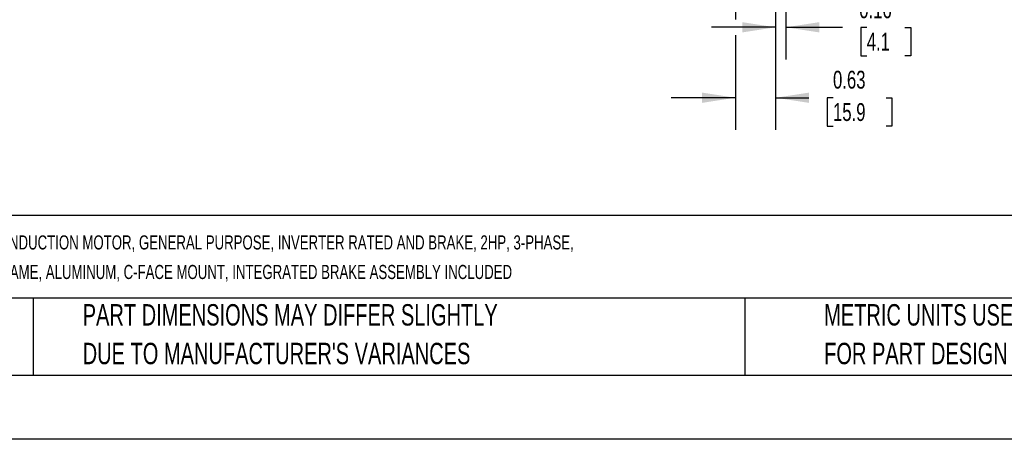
# Model space of a CAD drawing. Header units: inches. Extents: x 0 to 44, y 0 to 34.
# Tile 2 of 18: x 7.7 to 23, y 0 to 6.5. Entities that reach past the tile are written whole.
import ezdxf

# ---------------------------------------------------------------- set-up
doc = ezdxf.new("R2010")
doc.units = ezdxf.units.IN
doc.header["$LTSCALE"] = 4
doc.header["$MEASUREMENT"] = 0
doc.linetypes.add('CENTERX2', pattern=[0.8, 0.5, -0.1, 0.1, -0.1])
doc.layers.add('DIMENSIONS', color=140, linetype='Continuous', lineweight=25)
doc.layers.add('TEXT', color=140, linetype='Continuous', lineweight=25)
doc.styles.add('SLDTEXTSTYLE0', font='TXT', dxfattribs={"width": 0.7})
doc.dimstyles.new('SLDDIMSTYLE2', dxfattribs={"dimtxt": 0.277778, "dimasz": 0.52, "dimexe": 0, "dimexo": 0.0625, "dimgap": 0.069444, "dimtad": 0, "dimtih": 1, "dimtoh": 1, "dimrnd": 1e-09, "dimdsep": 46, "dimtxsty": 'SLDTEXTSTYLE0', "dimsah": 1, "dimcen": 0.09, "dimadec": 0, "dimazin": 2, "dimtfac": 1, "dimtmove": 0, "dimatfit": 0, "dimfxl": 0, "dimfrac": 2, "dimtolj": 1, "dimtzin": 12, "dimarcsym": 0})

# ---------------------------------------------------------------- blocks, each defined once
blk = doc.blocks.new('SW_NOTE_0_1')
at = {"layer": 'TEXT', "color": 0, "linetype": 'CENTERX2', "lineweight": 18, "char_height": 0.22, "attachment_point": 1, "style": 'SLDTEXTSTYLE0'}
for s, insert in [('M.G.M. ELECTRIC MOTORS BAX IE3 PREMIUM EFFICIENCY AC INDUCTION MOTOR, GENERAL PURPOSE, INVERTER RATED AND BRAKE, 2HP, 3-PHASE,', (0, 0.284)), ('230/460 VAC, 1800RPM, TEFC, IEC 90 (NEMA 145TC FLANGE) FRAME, ALUMINUM, C-FACE MOUNT, INTEGRATED BRAKE ASSEMBLY INCLUDED', (0, -0.176))]:
    blk.add_mtext(s, dxfattribs=dict(at, insert=insert))
blk = doc.blocks.new('SW_NOTE_0_4')
at = {"layer": 'TEXT', "color": 0, "linetype": 'CENTERX2', "lineweight": 18, "char_height": 0.33333, "attachment_point": 1, "style": 'SLDTEXTSTYLE0'}
for s, insert in [('PART DIMENSIONS MAY DIFFER SLIGHTLY', (0, 0.43)), ("DUE TO MANUFACTURER'S VARIANCES", (0, -0.172))]:
    blk.add_mtext(s, dxfattribs=dict(at, insert=insert))
blk = doc.blocks.new('SW_NOTE_0_7')
at = {"layer": 'TEXT', "color": 0, "linetype": 'CENTERX2', "lineweight": 18, "char_height": 0.33333, "attachment_point": 1, "style": 'SLDTEXTSTYLE0'}
for s, insert in [('METRIC UNITS USED', (0, 0.43)), ('FOR PART DESIGN', (0, -0.172))]:
    blk.add_mtext(s, dxfattribs=dict(at, insert=insert))
blk = doc.blocks.new('_D_6')
at = {"layer": 'DIMENSIONS'}
for p, q in [((19.477, 7.755), (19.477, 5.916)), ((19.637, 7.755), (19.637, 5.916)), ((19.477, 6.416), (18.477, 6.416)), ((19.637, 6.416), (20.519, 6.416)), ((20.896, 6.415), (20.802, 6.415)), ((20.802, 6.415), (20.802, 5.973)), ((21.49, 6.415), (21.584, 6.415)), ((21.584, 6.415), (21.584, 5.973)), ((20.802, 5.973), (20.896, 5.973)), ((21.584, 5.973), (21.49, 5.973))]:
    blk.add_line(p, q, dxfattribs=at)
for points in [[(19.477, 6.416), (18.957, 6.496), (18.957, 6.336)], [(19.637, 6.416), (20.157, 6.336), (20.157, 6.496)]]:
    blk.add_solid(points, dxfattribs=at)
at = {"layer": 'DIMENSIONS', "char_height": 0.2778, "attachment_point": 1, "style": 'SLDTEXTSTYLE0'}
for s, insert in [('0.16', (20.78, 6.835)), ('4.1', (20.896, 6.332))]:
    blk.add_mtext(s, dxfattribs=dict(at, insert=insert))
blk = doc.blocks.new('_D_7')
at = {"layer": 'DIMENSIONS'}
for p, q in [((18.85, 6.757), (18.85, 6.536)), ((19.477, 6.757), (19.477, 4.819)), ((18.85, 6.296), (18.85, 4.819)), ((18.85, 5.319), (17.85, 5.319)), ((19.477, 5.319), (19.994, 5.319)), ((20.371, 5.319), (20.278, 5.319)), ((20.278, 5.319), (20.278, 4.877)), ((21.197, 5.319), (21.29, 5.319)), ((21.29, 5.319), (21.29, 4.877)), ((20.278, 4.877), (20.371, 4.877)), ((21.29, 4.877), (21.197, 4.877))]:
    blk.add_line(p, q, dxfattribs=at)
for points in [[(18.85, 5.319), (18.33, 5.399), (18.33, 5.239)], [(19.477, 5.319), (19.997, 5.239), (19.997, 5.399)]]:
    blk.add_solid(points, dxfattribs=at)
at = {"layer": 'DIMENSIONS', "char_height": 0.2778, "attachment_point": 1, "style": 'SLDTEXTSTYLE0'}
for s, insert in [('0.63', (20.371, 5.739)), ('15.9', (20.371, 5.235))]:
    blk.add_mtext(s, dxfattribs=dict(at, insert=insert))

msp = doc.modelspace()

# ---------------------------------------------------------------- linework, layer by layer
at = {"color": 7, "linetype": 'Continuous'}
msp.add_line((44, 0), (0, 0), dxfattribs=at)
at = {"layer": 'TEXT'}
for p, q in [((43, 3.484), (1, 3.484)), ((43, 2.2), (1, 2.2)), ((7.907, 2.2), (7.907, 1)), ((18.999, 2.2), (18.999, 1)), ((1, 1), (43, 1))]:
    msp.add_line(p, q, dxfattribs=at)

# ---------------------------------------------------------------- block references
at = {"layer": 'TEXT', "linetype": 'CENTERX2', "lineweight": 18}
for name, p in [('SW_NOTE_0_1', (1.215, 2.892)), ('SW_NOTE_0_4', (8.68, 1.675)), ('SW_NOTE_0_7', (20.233, 1.675))]:
    msp.add_blockref(name, p, dxfattribs=at)

# ---------------------------------------------------------------- dimensions: what is measured, and where the dimension line sits
at = {"layer": 'DIMENSIONS'}
for base, p1, p2, picture, middle in [((19.637, 6.416), (19.477, 7.955), (19.637, 7.955), '_D_6', (21.193, 6.416)), ((19.477, 5.319), (18.85, 6.957), (19.477, 6.957), '_D_7', (20.784, 5.319))]:
    dim = msp.add_linear_dim(base=base, p1=p1, p2=p2, dimstyle='SLDDIMSTYLE2', dxfattribs=at)
    dim.commit()
    dim.dimension.update_dxf_attribs({"geometry": picture, "text_midpoint": middle, "dimtype": 160})

doc.saveas('drawing.dxf')
